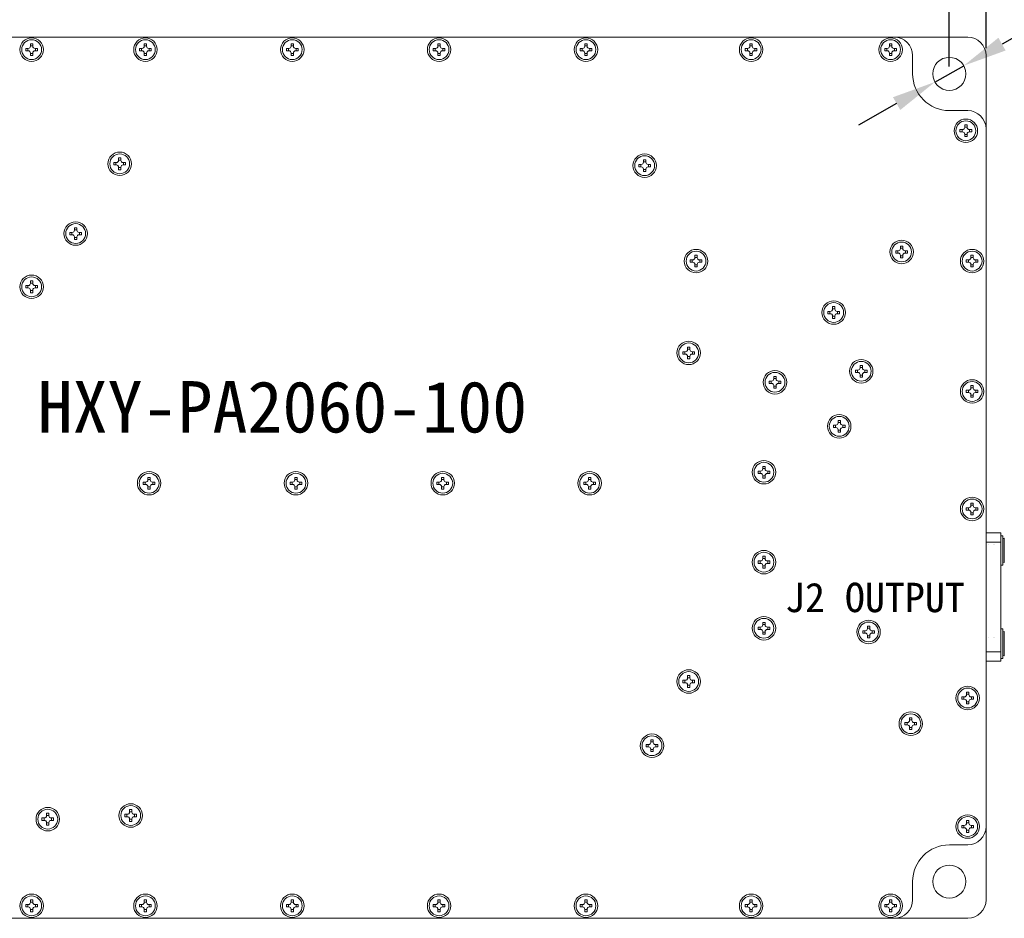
# Model space of a CAD drawing. Header units: millimetres. Extents: x 40 to 652, y 33 to 355.
# Tile 6 of 10: x 192 to 326, y 123 to 245. Entities that reach past the tile are written whole.
import ezdxf

# ---------------------------------------------------------------- set-up
doc = ezdxf.new("R2010")
doc.units = ezdxf.units.MM
doc.header["$PDSIZE"] = -1
doc.dimstyles.new('ISO-25', dxfattribs={"dimtxt": 2.5, "dimasz": 2.5, "dimexe": 1.25, "dimexo": 0.625, "dimtad": 1, "dimtxsty": 'Standard', "dimcen": 2.5, "dimadec": 0, "dimazin": 0, "dimtfac": 1, "dimtmove": 0, "dimatfit": 3, "dimfxl": 1, "dimarcsym": 0})

# ---------------------------------------------------------------- blocks, each defined once
blk = doc.blocks.new('*D10')
at = {"color": 0, "lineweight": -2, "transparency": 16777216}
for p, q in [((143.57, 241.57), (143.57, 286.05)), ((323.57, 241.57), (323.57, 286.05)), ((149.57, 285.06), (317.58, 285.06))]:
    blk.add_line(p, q, dxfattribs=at)
at = {"color": 0, "transparency": 16777216}
for points in [[(149.57, 286.06), (149.57, 284.06), (143.57, 285.06)], [(317.58, 286.06), (317.58, 284.06), (323.57, 285.06)]]:
    blk.add_solid(points, dxfattribs=at)
at = {"layer": 'Defpoints', "color": 0, "transparency": 16777216}
for p in [(323.57, 285.06), (143.57, 240.58), (323.57, 240.58)]:
    blk.add_point(p, dxfattribs=at)
at = {"color": 0, "transparency": 16777216, "insert": (233.57, 290.28), "char_height": 6.35, "attachment_point": 5}
blk.add_mtext('180,00 [7,09]', dxfattribs=at)
blk = doc.blocks.new('*D11')
at = {"color": 0, "lineweight": -2, "transparency": 16777216}
for p, q in [((148.57, 239.07), (148.57, 264.08)), ((154.57, 263.09), (312.58, 263.09)), ((318.57, 239.07), (318.57, 264.08))]:
    blk.add_line(p, q, dxfattribs=at)
at = {"color": 0, "transparency": 16777216}
for points in [[(154.57, 264.09), (154.57, 262.09), (148.57, 263.09)], [(312.58, 264.09), (312.58, 262.09), (318.57, 263.09)]]:
    blk.add_solid(points, dxfattribs=at)
at = {"layer": 'Defpoints', "color": 0, "transparency": 16777216}
for p in [(318.57, 263.09), (148.57, 238.08), (318.57, 238.08)]:
    blk.add_point(p, dxfattribs=at)
at = {"color": 0, "transparency": 16777216, "insert": (233.57, 268.32), "char_height": 6.35, "attachment_point": 5}
blk.add_mtext('170,00 [6,69]', dxfattribs=at)
blk = doc.blocks.new('*D14')
at = {"color": 0, "lineweight": -2, "transparency": 16777216}
for p, q in [((390.76, 278.84), (325.75, 242.13)), ((316.61, 236.97), (320.53, 239.19)), ((311.39, 234.03), (306.18, 231.08))]:
    blk.add_line(p, q, dxfattribs=at)
at = {"color": 0, "transparency": 16777216}
for points in [[(325.26, 243), (326.24, 241.26), (320.53, 239.19)], [(310.9, 234.9), (311.89, 233.16), (316.61, 236.97)]]:
    blk.add_solid(points, dxfattribs=at)
at = {"layer": 'Defpoints', "color": 0, "transparency": 16777216}
for p in [(320.53, 239.19), (316.61, 236.97)]:
    blk.add_point(p, dxfattribs=at)
at = {"color": 0, "transparency": 16777216, "insert": (358.3, 266.52), "char_height": 6.35, "attachment_point": 5, "rotation": 29.4532}
blk.add_mtext('∅4,50 [∅0,18]', dxfattribs=at)

msp = doc.modelspace()

# ---------------------------------------------------------------- linework, layer by layer
at = {"color": 7, "linetype": 'Continuous', "lineweight": 15}
for p, q in [((156.074, 243.08), (311.074, 243.08)), ((321.074, 243.08), (311.074, 243.08)), ((193.114, 241.54), (192.774, 241.54)), ((192.774, 241.54), (192.774, 241.22)), ((193.062, 241.54), (193.062, 241.22)), ((193.414, 242.18), (193.734, 242.18)), ((193.414, 242.18), (193.414, 241.84)), ((193.414, 241.891), (193.734, 241.891)), ((193.734, 242.18), (193.734, 241.84)), ((194.374, 241.54), (194.034, 241.54)), ((194.085, 241.54), (194.085, 241.22)), ((194.374, 241.54), (194.374, 241.22)), ((208.614, 241.54), (208.274, 241.54)), ((208.274, 241.54), (208.274, 241.22)), ((208.562, 241.54), (208.562, 241.22)), ((208.914, 242.18), (209.234, 242.18)), ((208.914, 242.18), (208.914, 241.84)), ((208.914, 241.891), (209.234, 241.891)), ((209.234, 242.18), (209.234, 241.84)), ((209.874, 241.54), (209.534, 241.54)), ((209.585, 241.54), (209.585, 241.22)), ((209.874, 241.54), (209.874, 241.22)), ((228.614, 241.54), (228.274, 241.54)), ((228.274, 241.54), (228.274, 241.22)), ((228.562, 241.54), (228.562, 241.22)), ((228.914, 242.18), (229.234, 242.18)), ((228.914, 242.18), (228.914, 241.84)), ((228.914, 241.891), (229.234, 241.891)), ((229.234, 242.18), (229.234, 241.84)), ((229.874, 241.54), (229.534, 241.54)), ((229.585, 241.54), (229.585, 241.22)), ((229.874, 241.54), (229.874, 241.22)), ((248.614, 241.54), (248.274, 241.54)), ((248.274, 241.54), (248.274, 241.22)), ((248.562, 241.54), (248.562, 241.22)), ((248.914, 242.18), (249.234, 242.18)), ((248.914, 242.18), (248.914, 241.84)), ((248.914, 241.891), (249.234, 241.891)), ((249.234, 242.18), (249.234, 241.84)), ((249.874, 241.54), (249.534, 241.54)), ((249.585, 241.54), (249.585, 241.22)), ((249.874, 241.54), (249.874, 241.22)), ((268.614, 241.54), (268.274, 241.54)), ((268.274, 241.54), (268.274, 241.22)), ((268.562, 241.54), (268.562, 241.22)), ((268.914, 242.18), (269.234, 242.18)), ((268.914, 242.18), (268.914, 241.84)), ((268.914, 241.891), (269.234, 241.891)), ((269.234, 242.18), (269.234, 241.84)), ((269.874, 241.54), (269.534, 241.54)), ((269.585, 241.54), (269.585, 241.22)), ((269.874, 241.54), (269.874, 241.22)), ((291.114, 241.54), (290.774, 241.54)), ((290.774, 241.54), (290.774, 241.22)), ((291.062, 241.54), (291.062, 241.22)), ((291.414, 242.18), (291.734, 242.18)), ((291.414, 242.18), (291.414, 241.84)), ((291.414, 241.891), (291.734, 241.891)), ((291.734, 242.18), (291.734, 241.84)), ((292.374, 241.54), (292.034, 241.54)), ((292.085, 241.54), (292.085, 241.22)), ((292.374, 241.54), (292.374, 241.22)), ((310.114, 241.54), (309.774, 241.54)), ((309.774, 241.54), (309.774, 241.22)), ((310.062, 241.54), (310.062, 241.22)), ((310.414, 242.18), (310.734, 242.18)), ((310.414, 242.18), (310.414, 241.84)), ((310.414, 241.891), (310.734, 241.891)), ((310.734, 242.18), (310.734, 241.84)), ((311.374, 241.54), (311.034, 241.54)), ((311.085, 241.54), (311.085, 241.22)), ((311.374, 241.54), (311.374, 241.22)), ((193.114, 241.22), (192.774, 241.22)), ((193.414, 240.92), (193.414, 240.58)), ((193.414, 240.868), (193.734, 240.868)), ((193.414, 240.58), (193.734, 240.58)), ((193.734, 240.92), (193.734, 240.58)), ((194.374, 241.22), (194.034, 241.22)), ((208.614, 241.22), (208.274, 241.22)), ((208.914, 240.92), (208.914, 240.58)), ((208.914, 240.868), (209.234, 240.868)), ((208.914, 240.58), (209.234, 240.58)), ((209.234, 240.92), (209.234, 240.58)), ((209.874, 241.22), (209.534, 241.22)), ((228.614, 241.22), (228.274, 241.22)), ((228.914, 240.92), (228.914, 240.58)), ((228.914, 240.868), (229.234, 240.868)), ((228.914, 240.58), (229.234, 240.58)), ((229.234, 240.92), (229.234, 240.58)), ((229.874, 241.22), (229.534, 241.22)), ((248.614, 241.22), (248.274, 241.22)), ((248.914, 240.92), (248.914, 240.58)), ((248.914, 240.868), (249.234, 240.868)), ((248.914, 240.58), (249.234, 240.58)), ((249.234, 240.92), (249.234, 240.58)), ((249.874, 241.22), (249.534, 241.22)), ((268.614, 241.22), (268.274, 241.22)), ((268.914, 240.92), (268.914, 240.58)), ((268.914, 240.868), (269.234, 240.868)), ((268.914, 240.58), (269.234, 240.58)), ((269.234, 240.92), (269.234, 240.58)), ((269.874, 241.22), (269.534, 241.22)), ((291.114, 241.22), (290.774, 241.22)), ((291.414, 240.92), (291.414, 240.58)), ((291.414, 240.868), (291.734, 240.868)), ((291.414, 240.58), (291.734, 240.58)), ((291.734, 240.92), (291.734, 240.58)), ((292.374, 241.22), (292.034, 241.22)), ((310.114, 241.22), (309.774, 241.22)), ((310.414, 240.92), (310.414, 240.58)), ((310.414, 240.868), (310.734, 240.868)), ((310.414, 240.58), (310.734, 240.58)), ((310.734, 240.92), (310.734, 240.58)), ((311.374, 241.22), (311.034, 241.22)), ((313.574, 238.08), (313.574, 240.58)), ((323.574, 230.58), (323.574, 240.58)), ((318.574, 233.08), (321.074, 233.08)), ((320.664, 231.13), (320.984, 231.13)), ((320.664, 231.13), (320.664, 230.79)), ((320.664, 230.841), (320.984, 230.841)), ((320.984, 231.13), (320.984, 230.79)), ((320.024, 230.49), (320.024, 230.17)), ((320.364, 230.49), (320.024, 230.49)), ((320.364, 230.17), (320.024, 230.17)), ((320.312, 230.49), (320.312, 230.17)), ((320.664, 229.87), (320.664, 229.53)), ((320.664, 229.818), (320.984, 229.818)), ((320.664, 229.53), (320.984, 229.53)), ((320.984, 229.87), (320.984, 229.53)), ((321.624, 230.49), (321.284, 230.49)), ((321.624, 230.17), (321.284, 230.17)), ((321.335, 230.49), (321.335, 230.17)), ((321.624, 230.49), (321.624, 230.17)), ((323.574, 135.58), (323.574, 230.58)), ((205.114, 225.99), (204.774, 225.99)), ((204.774, 225.99), (204.774, 225.67)), ((205.114, 225.67), (204.774, 225.67)), ((205.062, 225.99), (205.062, 225.67)), ((205.414, 226.63), (205.734, 226.63)), ((205.414, 226.63), (205.414, 226.29)), ((205.414, 226.341), (205.734, 226.341)), ((205.414, 225.37), (205.414, 225.03)), ((205.414, 225.318), (205.734, 225.318)), ((205.734, 226.63), (205.734, 226.29)), ((205.734, 225.37), (205.734, 225.03)), ((206.374, 225.99), (206.034, 225.99)), ((206.374, 225.67), (206.034, 225.67)), ((206.085, 225.99), (206.085, 225.67)), ((206.374, 225.99), (206.374, 225.67)), ((276.614, 225.74), (276.274, 225.74)), ((276.274, 225.74), (276.274, 225.42)), ((276.614, 225.42), (276.274, 225.42)), ((276.562, 225.74), (276.562, 225.42)), ((276.914, 226.38), (277.234, 226.38)), ((276.914, 226.38), (276.914, 226.04)), ((276.914, 226.091), (277.234, 226.091)), ((277.234, 226.38), (277.234, 226.04)), ((277.874, 225.74), (277.534, 225.74)), ((277.874, 225.42), (277.534, 225.42)), ((277.585, 225.74), (277.585, 225.42)), ((277.874, 225.74), (277.874, 225.42)), ((205.414, 225.03), (205.734, 225.03)), ((276.914, 225.12), (276.914, 224.78)), ((276.914, 225.068), (277.234, 225.068)), ((276.914, 224.78), (277.234, 224.78)), ((277.234, 225.12), (277.234, 224.78)), ((199.114, 216.49), (198.774, 216.49)), ((198.774, 216.49), (198.774, 216.17)), ((199.114, 216.17), (198.774, 216.17)), ((199.062, 216.49), (199.062, 216.17)), ((199.414, 217.13), (199.734, 217.13)), ((199.414, 217.13), (199.414, 216.79)), ((199.414, 216.841), (199.734, 216.841)), ((199.734, 217.13), (199.734, 216.79)), ((200.374, 216.49), (200.034, 216.49)), ((200.374, 216.17), (200.034, 216.17)), ((200.085, 216.49), (200.085, 216.17)), ((200.374, 216.49), (200.374, 216.17)), ((199.414, 215.87), (199.414, 215.53)), ((199.414, 215.818), (199.734, 215.818)), ((199.414, 215.53), (199.734, 215.53)), ((199.734, 215.87), (199.734, 215.53)), ((311.914, 214.63), (312.234, 214.63)), ((311.914, 214.63), (311.914, 214.29)), ((312.234, 214.63), (312.234, 214.29)), ((283.914, 213.38), (284.234, 213.38)), ((283.914, 213.38), (283.914, 213.04)), ((284.234, 213.38), (284.234, 213.04)), ((311.614, 213.99), (311.274, 213.99)), ((311.274, 213.99), (311.274, 213.67)), ((311.614, 213.67), (311.274, 213.67)), ((311.562, 213.99), (311.562, 213.67)), ((311.914, 214.341), (312.234, 214.341)), ((311.914, 213.37), (311.914, 213.03)), ((311.914, 213.318), (312.234, 213.318)), ((312.234, 213.37), (312.234, 213.03)), ((312.874, 213.99), (312.534, 213.99)), ((312.874, 213.67), (312.534, 213.67)), ((312.585, 213.99), (312.585, 213.67)), ((312.874, 213.99), (312.874, 213.67)), ((321.514, 213.38), (321.834, 213.38)), ((321.514, 213.38), (321.514, 213.04)), ((321.834, 213.38), (321.834, 213.04)), ((283.614, 212.74), (283.274, 212.74)), ((283.274, 212.74), (283.274, 212.42)), ((283.614, 212.42), (283.274, 212.42)), ((283.562, 212.74), (283.562, 212.42)), ((283.914, 213.091), (284.234, 213.091)), ((283.914, 212.12), (283.914, 211.78)), ((283.914, 212.068), (284.234, 212.068)), ((284.234, 212.12), (284.234, 211.78)), ((284.874, 212.74), (284.534, 212.74)), ((284.874, 212.42), (284.534, 212.42)), ((284.585, 212.74), (284.585, 212.42)), ((284.874, 212.74), (284.874, 212.42)), ((311.914, 213.03), (312.234, 213.03)), ((321.214, 212.74), (320.874, 212.74)), ((320.874, 212.74), (320.874, 212.42)), ((321.214, 212.42), (320.874, 212.42)), ((321.162, 212.74), (321.162, 212.42)), ((321.514, 213.091), (321.834, 213.091)), ((321.514, 212.12), (321.514, 211.78)), ((321.514, 212.068), (321.834, 212.068)), ((321.834, 212.12), (321.834, 211.78)), ((322.474, 212.74), (322.134, 212.74)), ((322.474, 212.42), (322.134, 212.42)), ((322.185, 212.74), (322.185, 212.42)), ((322.474, 212.74), (322.474, 212.42)), ((283.914, 211.78), (284.234, 211.78)), ((321.514, 211.78), (321.834, 211.78)), ((193.114, 209.24), (192.774, 209.24)), ((192.774, 209.24), (192.774, 208.92)), ((193.062, 209.24), (193.062, 208.92)), ((193.414, 209.88), (193.734, 209.88)), ((193.414, 209.88), (193.414, 209.54)), ((193.414, 209.591), (193.734, 209.591)), ((193.734, 209.88), (193.734, 209.54)), ((194.374, 209.24), (194.034, 209.24)), ((194.085, 209.24), (194.085, 208.92)), ((194.374, 209.24), (194.374, 208.92)), ((193.114, 208.92), (192.774, 208.92)), ((193.414, 208.62), (193.414, 208.28)), ((193.414, 208.568), (193.734, 208.568)), ((193.414, 208.28), (193.734, 208.28)), ((193.734, 208.62), (193.734, 208.28)), ((194.374, 208.92), (194.034, 208.92)), ((302.364, 205.74), (302.024, 205.74)), ((302.024, 205.74), (302.024, 205.42)), ((302.364, 205.42), (302.024, 205.42)), ((302.312, 205.74), (302.312, 205.42)), ((302.664, 206.38), (302.984, 206.38)), ((302.664, 206.38), (302.664, 206.04)), ((302.664, 206.091), (302.984, 206.091)), ((302.984, 206.38), (302.984, 206.04)), ((303.624, 205.74), (303.284, 205.74)), ((303.624, 205.42), (303.284, 205.42)), ((303.335, 205.74), (303.335, 205.42)), ((303.624, 205.74), (303.624, 205.42)), ((302.664, 205.12), (302.664, 204.78)), ((302.664, 205.068), (302.984, 205.068)), ((302.664, 204.78), (302.984, 204.78)), ((302.984, 205.12), (302.984, 204.78)), ((282.614, 200.24), (282.274, 200.24)), ((282.274, 200.24), (282.274, 199.92)), ((282.614, 199.92), (282.274, 199.92)), ((282.562, 200.24), (282.562, 199.92)), ((282.914, 200.88), (283.234, 200.88)), ((282.914, 200.88), (282.914, 200.54)), ((282.914, 200.591), (283.234, 200.591)), ((283.234, 200.88), (283.234, 200.54)), ((283.874, 200.24), (283.534, 200.24)), ((283.874, 199.92), (283.534, 199.92)), ((283.585, 200.24), (283.585, 199.92)), ((283.874, 200.24), (283.874, 199.92)), ((282.914, 199.62), (282.914, 199.28)), ((282.914, 199.568), (283.234, 199.568)), ((282.914, 199.28), (283.234, 199.28)), ((283.234, 199.62), (283.234, 199.28)), ((305.774, 197.74), (305.774, 197.42)), ((306.114, 197.74), (305.774, 197.74)), ((306.114, 197.42), (305.774, 197.42)), ((306.062, 197.74), (306.062, 197.42)), ((306.414, 198.38), (306.734, 198.38)), ((306.414, 198.38), (306.414, 198.04)), ((306.414, 198.091), (306.734, 198.091)), ((306.734, 198.38), (306.734, 198.04)), ((307.374, 197.74), (307.034, 197.74)), ((307.374, 197.42), (307.034, 197.42)), ((307.085, 197.74), (307.085, 197.42)), ((307.374, 197.74), (307.374, 197.42)), ((294.364, 196.24), (294.024, 196.24)), ((294.024, 196.24), (294.024, 195.92)), ((294.364, 195.92), (294.024, 195.92)), ((294.312, 196.24), (294.312, 195.92)), ((294.664, 196.88), (294.984, 196.88)), ((294.664, 196.88), (294.664, 196.54)), ((294.664, 196.591), (294.984, 196.591)), ((294.984, 196.88), (294.984, 196.54)), ((295.624, 196.24), (295.284, 196.24)), ((295.624, 195.92), (295.284, 195.92)), ((295.335, 196.24), (295.335, 195.92)), ((295.624, 196.24), (295.624, 195.92)), ((306.414, 197.12), (306.414, 196.78)), ((306.414, 197.068), (306.734, 197.068)), ((306.414, 196.78), (306.734, 196.78)), ((306.734, 197.12), (306.734, 196.78)), ((294.664, 195.62), (294.664, 195.28)), ((294.664, 195.568), (294.984, 195.568)), ((294.664, 195.28), (294.984, 195.28)), ((294.984, 195.62), (294.984, 195.28)), ((321.214, 194.99), (320.874, 194.99)), ((320.874, 194.99), (320.874, 194.67)), ((321.214, 194.67), (320.874, 194.67)), ((321.162, 194.99), (321.162, 194.67)), ((321.514, 195.63), (321.834, 195.63)), ((321.514, 195.63), (321.514, 195.29)), ((321.514, 195.341), (321.834, 195.341)), ((321.834, 195.63), (321.834, 195.29)), ((322.474, 194.99), (322.134, 194.99)), ((322.474, 194.67), (322.134, 194.67)), ((322.185, 194.99), (322.185, 194.67)), ((322.474, 194.99), (322.474, 194.67)), ((321.514, 194.37), (321.514, 194.03)), ((321.514, 194.318), (321.834, 194.318)), ((321.514, 194.03), (321.834, 194.03)), ((321.834, 194.37), (321.834, 194.03)), ((303.414, 190.88), (303.734, 190.88)), ((303.414, 190.88), (303.414, 190.54)), ((303.414, 190.591), (303.734, 190.591)), ((303.734, 190.88), (303.734, 190.54)), ((303.114, 190.24), (302.774, 190.24)), ((302.774, 190.24), (302.774, 189.92)), ((303.114, 189.92), (302.774, 189.92)), ((303.062, 190.24), (303.062, 189.92)), ((303.414, 189.62), (303.414, 189.28)), ((303.414, 189.568), (303.734, 189.568)), ((303.414, 189.28), (303.734, 189.28)), ((303.734, 189.62), (303.734, 189.28)), ((304.374, 190.24), (304.034, 190.24)), ((304.374, 189.92), (304.034, 189.92)), ((304.085, 190.24), (304.085, 189.92)), ((304.374, 190.24), (304.374, 189.92)), ((292.864, 183.99), (292.524, 183.99)), ((292.524, 183.99), (292.524, 183.67)), ((292.812, 183.99), (292.812, 183.67)), ((293.164, 184.63), (293.484, 184.63)), ((293.164, 184.63), (293.164, 184.29)), ((293.164, 184.341), (293.484, 184.341)), ((293.484, 184.63), (293.484, 184.29)), ((294.124, 183.99), (293.784, 183.99)), ((293.835, 183.99), (293.835, 183.67)), ((294.124, 183.99), (294.124, 183.67)), ((209.114, 182.49), (208.774, 182.49)), ((208.774, 182.49), (208.774, 182.17)), ((209.062, 182.49), (209.062, 182.17)), ((209.414, 183.13), (209.734, 183.13)), ((209.414, 183.13), (209.414, 182.79)), ((209.414, 182.841), (209.734, 182.841)), ((209.734, 183.13), (209.734, 182.79)), ((210.374, 182.49), (210.034, 182.49)), ((210.085, 182.49), (210.085, 182.17)), ((210.374, 182.49), (210.374, 182.17)), ((229.114, 182.49), (228.774, 182.49)), ((228.774, 182.49), (228.774, 182.17)), ((229.062, 182.49), (229.062, 182.17)), ((229.414, 183.13), (229.734, 183.13)), ((229.414, 183.13), (229.414, 182.79)), ((229.414, 182.841), (229.734, 182.841)), ((229.734, 183.13), (229.734, 182.79)), ((230.374, 182.49), (230.034, 182.49)), ((230.085, 182.49), (230.085, 182.17)), ((230.374, 182.49), (230.374, 182.17)), ((249.114, 182.49), (248.774, 182.49)), ((248.774, 182.49), (248.774, 182.17)), ((249.062, 182.49), (249.062, 182.17)), ((249.414, 183.13), (249.734, 183.13)), ((249.414, 183.13), (249.414, 182.79)), ((249.414, 182.841), (249.734, 182.841)), ((249.734, 183.13), (249.734, 182.79)), ((250.374, 182.49), (250.034, 182.49)), ((250.085, 182.49), (250.085, 182.17)), ((250.374, 182.49), (250.374, 182.17)), ((269.114, 182.49), (268.774, 182.49)), ((268.774, 182.49), (268.774, 182.17)), ((269.062, 182.49), (269.062, 182.17)), ((269.414, 183.13), (269.734, 183.13)), ((269.414, 183.13), (269.414, 182.79)), ((269.414, 182.841), (269.734, 182.841)), ((269.734, 183.13), (269.734, 182.79)), ((270.374, 182.49), (270.034, 182.49)), ((270.085, 182.49), (270.085, 182.17)), ((270.374, 182.49), (270.374, 182.17)), ((292.864, 183.67), (292.524, 183.67)), ((293.164, 183.37), (293.164, 183.03)), ((293.164, 183.318), (293.484, 183.318)), ((293.164, 183.03), (293.484, 183.03)), ((293.484, 183.37), (293.484, 183.03)), ((294.124, 183.67), (293.784, 183.67)), ((209.114, 182.17), (208.774, 182.17)), ((209.414, 181.87), (209.414, 181.53)), ((209.414, 181.818), (209.734, 181.818)), ((209.414, 181.53), (209.734, 181.53)), ((209.734, 181.87), (209.734, 181.53)), ((210.374, 182.17), (210.034, 182.17)), ((229.114, 182.17), (228.774, 182.17)), ((229.414, 181.87), (229.414, 181.53)), ((229.414, 181.818), (229.734, 181.818)), ((229.414, 181.53), (229.734, 181.53)), ((229.734, 181.87), (229.734, 181.53)), ((230.374, 182.17), (230.034, 182.17)), ((249.114, 182.17), (248.774, 182.17)), ((249.414, 181.87), (249.414, 181.53)), ((249.414, 181.818), (249.734, 181.818)), ((249.414, 181.53), (249.734, 181.53)), ((249.734, 181.87), (249.734, 181.53)), ((250.374, 182.17), (250.034, 182.17)), ((269.114, 182.17), (268.774, 182.17)), ((269.414, 181.87), (269.414, 181.53)), ((269.414, 181.818), (269.734, 181.818)), ((269.414, 181.53), (269.734, 181.53)), ((269.734, 181.87), (269.734, 181.53)), ((270.374, 182.17), (270.034, 182.17)), ((321.214, 178.99), (320.874, 178.99)), ((320.874, 178.99), (320.874, 178.67)), ((321.214, 178.67), (320.874, 178.67)), ((321.162, 178.99), (321.162, 178.67)), ((321.514, 179.63), (321.834, 179.63)), ((321.514, 179.63), (321.514, 179.29)), ((321.514, 179.341), (321.834, 179.341)), ((321.834, 179.63), (321.834, 179.29)), ((322.474, 178.99), (322.134, 178.99)), ((322.474, 178.67), (322.134, 178.67)), ((322.185, 178.99), (322.185, 178.67)), ((322.474, 178.99), (322.474, 178.67)), ((321.514, 178.37), (321.514, 178.03)), ((321.514, 178.318), (321.834, 178.318)), ((321.514, 178.03), (321.834, 178.03)), ((321.834, 178.37), (321.834, 178.03)), ((325.574, 175.58), (323.574, 175.58)), ((325.574, 174.292), (325.574, 175.58)), ((325.874, 175.18), (325.574, 175.18)), ((325.874, 175.028), (325.874, 175.18)), ((325.874, 171.18), (325.874, 175.028)), ((326.062, 174.83), (326.024, 174.83)), ((323.574, 174.292), (325.574, 174.292)), ((323.575, 173.978), (323.575, 173.977)), ((323.976, 173.979), (323.973, 173.975)), ((324.576, 173.978), (324.575, 173.977)), ((324.776, 173.979), (324.773, 173.974)), ((325.574, 174.292), (325.574, 159.367)), ((325.577, 173.98), (325.574, 173.975)), ((325.588, 173.972), (325.586, 173.977)), ((292.864, 171.74), (292.524, 171.74)), ((292.524, 171.74), (292.524, 171.42)), ((292.812, 171.74), (292.812, 171.42)), ((293.164, 172.38), (293.484, 172.38)), ((293.164, 172.38), (293.164, 172.04)), ((293.164, 172.091), (293.484, 172.091)), ((293.484, 172.38), (293.484, 172.04)), ((294.124, 171.74), (293.784, 171.74)), ((293.835, 171.74), (293.835, 171.42)), ((294.124, 171.74), (294.124, 171.42)), ((292.864, 171.42), (292.524, 171.42)), ((293.164, 171.12), (293.164, 170.78)), ((293.164, 171.068), (293.484, 171.068)), ((293.164, 170.78), (293.484, 170.78)), ((293.484, 171.12), (293.484, 170.78)), ((294.124, 171.42), (293.784, 171.42)), ((325.574, 171.18), (325.874, 171.18)), ((326.024, 171.53), (326.062, 171.53)), ((292.864, 162.74), (292.524, 162.74)), ((292.524, 162.74), (292.524, 162.42)), ((292.864, 162.42), (292.524, 162.42)), ((292.812, 162.74), (292.812, 162.42)), ((293.164, 163.38), (293.484, 163.38)), ((293.164, 163.38), (293.164, 163.04)), ((293.164, 163.091), (293.484, 163.091)), ((293.484, 163.38), (293.484, 163.04)), ((294.124, 162.74), (293.784, 162.74)), ((294.124, 162.42), (293.784, 162.42)), ((293.835, 162.74), (293.835, 162.42)), ((294.124, 162.74), (294.124, 162.42)), ((307.414, 162.88), (307.734, 162.88)), ((307.414, 162.88), (307.414, 162.54)), ((307.414, 162.591), (307.734, 162.591)), ((307.734, 162.88), (307.734, 162.54)), ((325.874, 162.48), (325.574, 162.48)), ((325.874, 162.328), (325.874, 162.48)), ((325.874, 158.48), (325.874, 162.328)), ((293.164, 162.12), (293.164, 161.78)), ((293.164, 162.068), (293.484, 162.068)), ((293.164, 161.78), (293.484, 161.78)), ((293.484, 162.12), (293.484, 161.78)), ((306.774, 162.24), (306.774, 161.92)), ((307.114, 162.24), (306.774, 162.24)), ((307.114, 161.92), (306.774, 161.92)), ((307.062, 162.24), (307.062, 161.92)), ((307.414, 161.62), (307.414, 161.28)), ((307.414, 161.568), (307.734, 161.568)), ((307.414, 161.28), (307.734, 161.28)), ((307.734, 161.62), (307.734, 161.28)), ((308.374, 162.24), (308.034, 162.24)), ((308.374, 161.92), (308.034, 161.92)), ((308.085, 162.24), (308.085, 161.92)), ((308.374, 162.24), (308.374, 161.92)), ((323.575, 161.278), (323.575, 161.277)), ((323.976, 161.279), (323.973, 161.275)), ((324.576, 161.278), (324.575, 161.277)), ((324.776, 161.279), (324.773, 161.274)), ((325.577, 161.28), (325.574, 161.275)), ((325.588, 161.272), (325.586, 161.277)), ((326.062, 162.13), (326.024, 162.13)), ((325.574, 159.367), (323.574, 159.367)), ((325.574, 158.08), (325.574, 159.367)), ((325.574, 158.48), (325.874, 158.48)), ((326.024, 158.83), (326.062, 158.83)), ((323.574, 158.08), (325.574, 158.08)), ((282.914, 156.13), (283.234, 156.13)), ((282.914, 156.13), (282.914, 155.79)), ((282.914, 155.841), (283.234, 155.841)), ((283.234, 156.13), (283.234, 155.79)), ((282.614, 155.49), (282.274, 155.49)), ((282.274, 155.49), (282.274, 155.17)), ((282.614, 155.17), (282.274, 155.17)), ((282.562, 155.49), (282.562, 155.17)), ((282.914, 154.87), (282.914, 154.53)), ((282.914, 154.818), (283.234, 154.818)), ((282.914, 154.53), (283.234, 154.53)), ((283.234, 154.87), (283.234, 154.53)), ((283.874, 155.49), (283.534, 155.49)), ((283.874, 155.17), (283.534, 155.17)), ((283.585, 155.49), (283.585, 155.17)), ((283.874, 155.49), (283.874, 155.17)), ((320.614, 153.24), (320.274, 153.24)), ((320.274, 153.24), (320.274, 152.92)), ((320.614, 152.92), (320.274, 152.92)), ((320.562, 153.24), (320.562, 152.92)), ((320.914, 153.88), (321.234, 153.88)), ((320.914, 153.88), (320.914, 153.54)), ((320.914, 153.591), (321.234, 153.591)), ((321.234, 153.88), (321.234, 153.54)), ((321.874, 153.24), (321.534, 153.24)), ((321.874, 152.92), (321.534, 152.92)), ((321.585, 153.24), (321.585, 152.92)), ((321.874, 153.24), (321.874, 152.92)), ((320.914, 152.62), (320.914, 152.28)), ((320.914, 152.568), (321.234, 152.568)), ((320.914, 152.28), (321.234, 152.28)), ((321.234, 152.62), (321.234, 152.28)), ((313.164, 150.38), (313.484, 150.38)), ((313.164, 150.38), (313.164, 150.04)), ((313.484, 150.38), (313.484, 150.04)), ((312.864, 149.74), (312.524, 149.74)), ((312.524, 149.74), (312.524, 149.42)), ((312.864, 149.42), (312.524, 149.42)), ((312.812, 149.74), (312.812, 149.42)), ((313.164, 150.091), (313.484, 150.091)), ((313.164, 149.12), (313.164, 148.78)), ((313.164, 149.068), (313.484, 149.068)), ((313.484, 149.12), (313.484, 148.78)), ((314.124, 149.74), (313.784, 149.74)), ((314.124, 149.42), (313.784, 149.42)), ((313.835, 149.74), (313.835, 149.42)), ((314.124, 149.74), (314.124, 149.42)), ((313.164, 148.78), (313.484, 148.78)), ((277.274, 146.74), (277.274, 146.42)), ((277.614, 146.74), (277.274, 146.74)), ((277.614, 146.42), (277.274, 146.42)), ((277.562, 146.74), (277.562, 146.42)), ((277.914, 147.38), (278.234, 147.38)), ((277.914, 147.38), (277.914, 147.04)), ((277.914, 147.091), (278.234, 147.091)), ((278.234, 147.38), (278.234, 147.04)), ((278.874, 146.74), (278.534, 146.74)), ((278.874, 146.42), (278.534, 146.42)), ((278.585, 146.74), (278.585, 146.42)), ((278.874, 146.74), (278.874, 146.42)), ((277.914, 146.12), (277.914, 145.78)), ((277.914, 146.068), (278.234, 146.068)), ((277.914, 145.78), (278.234, 145.78)), ((278.234, 146.12), (278.234, 145.78)), ((195.614, 137.38), (195.934, 137.38)), ((195.614, 137.38), (195.614, 137.04)), ((195.614, 137.091), (195.934, 137.091)), ((195.934, 137.38), (195.934, 137.04)), ((206.614, 137.24), (206.274, 137.24)), ((206.274, 137.24), (206.274, 136.92)), ((206.614, 136.92), (206.274, 136.92)), ((206.562, 137.24), (206.562, 136.92)), ((206.914, 137.88), (207.234, 137.88)), ((206.914, 137.88), (206.914, 137.54)), ((206.914, 137.591), (207.234, 137.591)), ((207.234, 137.88), (207.234, 137.54)), ((207.874, 137.24), (207.534, 137.24)), ((207.874, 136.92), (207.534, 136.92)), ((207.585, 137.24), (207.585, 136.92)), ((207.874, 137.24), (207.874, 136.92)), ((194.974, 136.74), (194.974, 136.42)), ((195.314, 136.74), (194.974, 136.74)), ((195.314, 136.42), (194.974, 136.42)), ((195.262, 136.74), (195.262, 136.42)), ((195.614, 136.12), (195.614, 135.78)), ((195.614, 136.068), (195.934, 136.068)), ((195.614, 135.78), (195.934, 135.78)), ((195.934, 136.12), (195.934, 135.78)), ((196.574, 136.74), (196.234, 136.74)), ((196.574, 136.42), (196.234, 136.42)), ((196.285, 136.74), (196.285, 136.42)), ((196.574, 136.74), (196.574, 136.42)), ((206.914, 136.62), (206.914, 136.28)), ((206.914, 136.568), (207.234, 136.568)), ((206.914, 136.28), (207.234, 136.28)), ((207.234, 136.62), (207.234, 136.28)), ((320.614, 135.74), (320.274, 135.74)), ((320.274, 135.74), (320.274, 135.42)), ((320.562, 135.74), (320.562, 135.42)), ((320.914, 136.38), (321.234, 136.38)), ((320.914, 136.38), (320.914, 136.04)), ((320.914, 136.091), (321.234, 136.091)), ((321.234, 136.38), (321.234, 136.04)), ((321.874, 135.74), (321.534, 135.74)), ((321.585, 135.74), (321.585, 135.42)), ((321.874, 135.74), (321.874, 135.42)), ((323.574, 125.58), (323.574, 135.58)), ((320.614, 135.42), (320.274, 135.42)), ((320.914, 135.12), (320.914, 134.78)), ((320.914, 135.068), (321.234, 135.068)), ((320.914, 134.78), (321.234, 134.78)), ((321.234, 135.12), (321.234, 134.78)), ((321.874, 135.42), (321.534, 135.42)), ((318.574, 133.08), (321.074, 133.08)), ((313.574, 128.08), (313.574, 125.58)), ((193.114, 124.94), (192.774, 124.94)), ((192.774, 124.94), (192.774, 124.62)), ((193.062, 124.94), (193.062, 124.62)), ((193.414, 125.58), (193.734, 125.58)), ((193.414, 125.58), (193.414, 125.24)), ((193.414, 125.291), (193.734, 125.291)), ((193.734, 125.58), (193.734, 125.24)), ((194.374, 124.94), (194.034, 124.94)), ((194.085, 124.94), (194.085, 124.62)), ((194.374, 124.94), (194.374, 124.62)), ((208.614, 124.94), (208.274, 124.94)), ((208.274, 124.94), (208.274, 124.62)), ((208.562, 124.94), (208.562, 124.62)), ((208.914, 125.58), (209.234, 125.58)), ((208.914, 125.58), (208.914, 125.24)), ((208.914, 125.291), (209.234, 125.291)), ((209.234, 125.58), (209.234, 125.24)), ((209.874, 124.94), (209.534, 124.94)), ((209.585, 124.94), (209.585, 124.62)), ((209.874, 124.94), (209.874, 124.62)), ((228.614, 124.94), (228.274, 124.94)), ((228.274, 124.94), (228.274, 124.62)), ((228.562, 124.94), (228.562, 124.62)), ((228.914, 125.58), (229.234, 125.58)), ((228.914, 125.58), (228.914, 125.24)), ((228.914, 125.291), (229.234, 125.291)), ((229.234, 125.58), (229.234, 125.24)), ((229.874, 124.94), (229.534, 124.94)), ((229.585, 124.94), (229.585, 124.62)), ((229.874, 124.94), (229.874, 124.62)), ((248.614, 124.94), (248.274, 124.94)), ((248.274, 124.94), (248.274, 124.62)), ((248.562, 124.94), (248.562, 124.62)), ((248.914, 125.58), (249.234, 125.58)), ((248.914, 125.58), (248.914, 125.24)), ((248.914, 125.291), (249.234, 125.291)), ((249.234, 125.58), (249.234, 125.24)), ((249.874, 124.94), (249.534, 124.94)), ((249.585, 124.94), (249.585, 124.62)), ((249.874, 124.94), (249.874, 124.62)), ((268.274, 124.94), (268.274, 124.62)), ((268.614, 124.94), (268.274, 124.94)), ((268.562, 124.94), (268.562, 124.62)), ((268.914, 125.58), (269.234, 125.58)), ((268.914, 125.58), (268.914, 125.24)), ((268.914, 125.291), (269.234, 125.291)), ((269.234, 125.58), (269.234, 125.24)), ((269.874, 124.94), (269.534, 124.94)), ((269.585, 124.94), (269.585, 124.62)), ((269.874, 124.94), (269.874, 124.62)), ((291.114, 124.94), (290.774, 124.94)), ((290.774, 124.94), (290.774, 124.62)), ((291.062, 124.94), (291.062, 124.62)), ((291.414, 125.58), (291.734, 125.58)), ((291.414, 125.58), (291.414, 125.24)), ((291.414, 125.291), (291.734, 125.291)), ((291.734, 125.58), (291.734, 125.24)), ((292.374, 124.94), (292.034, 124.94)), ((292.085, 124.94), (292.085, 124.62)), ((292.374, 124.94), (292.374, 124.62)), ((310.114, 124.94), (309.774, 124.94)), ((309.774, 124.94), (309.774, 124.62)), ((310.062, 124.94), (310.062, 124.62)), ((310.414, 125.58), (310.734, 125.58)), ((310.414, 125.58), (310.414, 125.24)), ((310.414, 125.291), (310.734, 125.291)), ((310.734, 125.58), (310.734, 125.24)), ((311.374, 124.94), (311.034, 124.94)), ((311.085, 124.94), (311.085, 124.62)), ((311.374, 124.94), (311.374, 124.62)), ((193.114, 124.62), (192.774, 124.62)), ((193.414, 124.32), (193.414, 123.98)), ((193.414, 124.268), (193.734, 124.268)), ((193.414, 123.98), (193.734, 123.98)), ((193.734, 124.32), (193.734, 123.98)), ((194.374, 124.62), (194.034, 124.62)), ((208.614, 124.62), (208.274, 124.62)), ((208.914, 124.32), (208.914, 123.98)), ((208.914, 124.268), (209.234, 124.268)), ((208.914, 123.98), (209.234, 123.98)), ((209.234, 124.32), (209.234, 123.98)), ((209.874, 124.62), (209.534, 124.62)), ((228.614, 124.62), (228.274, 124.62)), ((228.914, 124.32), (228.914, 123.98)), ((228.914, 124.268), (229.234, 124.268)), ((228.914, 123.98), (229.234, 123.98)), ((229.234, 124.32), (229.234, 123.98)), ((229.874, 124.62), (229.534, 124.62)), ((248.614, 124.62), (248.274, 124.62)), ((248.914, 124.32), (248.914, 123.98)), ((248.914, 124.268), (249.234, 124.268)), ((248.914, 123.98), (249.234, 123.98)), ((249.234, 124.32), (249.234, 123.98)), ((249.874, 124.62), (249.534, 124.62)), ((268.614, 124.62), (268.274, 124.62)), ((268.914, 124.32), (268.914, 123.98)), ((268.914, 124.268), (269.234, 124.268)), ((268.914, 123.98), (269.234, 123.98)), ((269.234, 124.32), (269.234, 123.98)), ((269.874, 124.62), (269.534, 124.62)), ((291.114, 124.62), (290.774, 124.62)), ((291.414, 124.32), (291.414, 123.98)), ((291.414, 124.268), (291.734, 124.268)), ((291.414, 123.98), (291.734, 123.98)), ((291.734, 124.32), (291.734, 123.98)), ((292.374, 124.62), (292.034, 124.62)), ((310.114, 124.62), (309.774, 124.62)), ((310.414, 124.32), (310.414, 123.98)), ((310.414, 124.268), (310.734, 124.268)), ((310.414, 123.98), (310.734, 123.98)), ((310.734, 124.32), (310.734, 123.98)), ((311.374, 124.62), (311.034, 124.62)), ((156.074, 123.08), (311.074, 123.08)), ((311.074, 123.08), (321.074, 123.08))]:
    msp.add_line(p, q, dxfattribs=at)
at = {"color": 8, "linetype": 'Continuous', "lineweight": 15}
for p, q in [((326.024, 174.83), (326.024, 171.53)), ((326.062, 174.83), (326.062, 171.53)), ((326.024, 162.13), (326.024, 158.83)), ((326.062, 158.83), (326.062, 162.13))]:
    msp.add_line(p, q, dxfattribs=at)
at = {"color": 7, "linetype": 'Continuous', "lineweight": 15}
for centre, radius in [((193.574, 241.38), 1.6), ((209.074, 241.38), 1.6), ((229.074, 241.38), 1.6), ((249.074, 241.38), 1.6), ((269.074, 241.38), 1.6), ((291.574, 241.38), 1.6), ((310.574, 241.38), 1.6), ((193.574, 241.38), 1.35), ((209.074, 241.38), 1.35), ((229.074, 241.38), 1.35), ((249.074, 241.38), 1.35), ((269.074, 241.38), 1.35), ((291.574, 241.38), 1.35), ((310.574, 241.38), 1.35), ((318.574, 238.08), 2.25), ((320.824, 230.33), 1.6), ((320.824, 230.33), 1.35), ((205.574, 225.83), 1.6), ((205.574, 225.83), 1.35), ((277.074, 225.58), 1.6), ((277.074, 225.58), 1.35), ((199.574, 216.33), 1.6), ((199.574, 216.33), 1.35), ((312.074, 213.83), 1.6), ((312.074, 213.83), 1.35), ((284.074, 212.58), 1.6), ((284.074, 212.58), 1.35), ((321.674, 212.58), 1.6), ((321.674, 212.58), 1.35), ((193.574, 209.08), 1.6), ((193.574, 209.08), 1.35), ((302.824, 205.58), 1.6), ((302.824, 205.58), 1.35), ((283.074, 200.08), 1.6), ((283.074, 200.08), 1.35), ((306.574, 197.58), 1.6), ((306.574, 197.58), 1.35), ((294.824, 196.08), 1.6), ((294.824, 196.08), 1.35), ((321.674, 194.83), 1.6), ((321.674, 194.83), 1.35), ((303.574, 190.08), 1.6), ((303.574, 190.08), 1.35), ((293.324, 183.83), 1.6), ((293.324, 183.83), 1.35), ((209.574, 182.33), 1.6), ((229.574, 182.33), 1.6), ((249.574, 182.33), 1.6), ((269.574, 182.33), 1.6), ((209.574, 182.33), 1.35), ((229.574, 182.33), 1.35), ((249.574, 182.33), 1.35), ((269.574, 182.33), 1.35), ((321.674, 178.83), 1.6), ((321.674, 178.83), 1.35), ((293.324, 171.58), 1.6), ((293.324, 171.58), 1.35), ((293.324, 162.58), 1.6), ((293.324, 162.58), 1.35), ((307.574, 162.08), 1.6), ((307.574, 162.08), 1.35), ((283.074, 155.33), 1.6), ((283.074, 155.33), 1.35), ((321.074, 153.08), 1.6), ((321.074, 153.08), 1.35), ((313.324, 149.58), 1.6), ((313.324, 149.58), 1.35), ((278.074, 146.58), 1.6), ((278.074, 146.58), 1.35), ((195.774, 136.58), 1.6), ((207.074, 137.08), 1.6), ((207.074, 137.08), 1.35), ((195.774, 136.58), 1.35), ((321.074, 135.58), 1.6), ((321.074, 135.58), 1.35), ((318.574, 128.08), 2.25), ((193.574, 124.78), 1.6), ((193.574, 124.78), 1.35), ((209.074, 124.78), 1.6), ((209.074, 124.78), 1.35), ((229.074, 124.78), 1.6), ((229.074, 124.78), 1.35), ((249.074, 124.78), 1.6), ((249.074, 124.78), 1.35), ((269.074, 124.78), 1.6), ((269.074, 124.78), 1.35), ((291.574, 124.78), 1.6), ((291.574, 124.78), 1.35), ((310.574, 124.78), 1.6), ((310.574, 124.78), 1.35)]:
    msp.add_circle(centre, radius, dxfattribs=at)
for centre, radius, start, end in [((311.074, 240.58), 2.5, 0, 90), ((321.074, 240.58), 2.5, 0, 90), ((193.114, 241.84), 0.3, 270, 0), ((194.034, 241.84), 0.3, 180, 270), ((208.614, 241.84), 0.3, 270, 0), ((209.534, 241.84), 0.3, 180, 270), ((228.614, 241.84), 0.3, 270, 0), ((229.534, 241.84), 0.3, 180, 270), ((248.614, 241.84), 0.3, 270, 0), ((249.534, 241.84), 0.3, 180, 270), ((268.614, 241.84), 0.3, 270, 0), ((269.534, 241.84), 0.3, 180, 270), ((291.114, 241.84), 0.3, 270, 0), ((292.034, 241.84), 0.3, 180, 270), ((310.114, 241.84), 0.3, 270, 0), ((311.034, 241.84), 0.3, 180, 270), ((193.114, 240.92), 0.3, 0, 90), ((194.034, 240.92), 0.3, 90, 180), ((208.614, 240.92), 0.3, 0, 90), ((209.534, 240.92), 0.3, 90, 180), ((228.614, 240.92), 0.3, 0, 90), ((229.534, 240.92), 0.3, 90, 180), ((248.614, 240.92), 0.3, 0, 90), ((249.534, 240.92), 0.3, 90, 180), ((268.614, 240.92), 0.3, 0, 90), ((269.534, 240.92), 0.3, 90, 180), ((291.114, 240.92), 0.3, 0, 90), ((292.034, 240.92), 0.3, 90, 180), ((310.114, 240.92), 0.3, 0, 90), ((311.034, 240.92), 0.3, 90, 180), ((318.574, 238.08), 5, 180, 270), ((321.074, 230.58), 2.5, 0, 90), ((320.364, 230.79), 0.3, 270, 0), ((321.284, 230.79), 0.3, 180, 270), ((320.364, 229.87), 0.3, 0, 90), ((321.284, 229.87), 0.3, 90, 180), ((205.114, 226.29), 0.3, 270, 0), ((205.114, 225.37), 0.3, 0, 90), ((206.034, 226.29), 0.3, 180, 270), ((206.034, 225.37), 0.3, 90, 180), ((276.614, 226.04), 0.3, 270, 0), ((276.614, 225.12), 0.3, 0, 90), ((277.534, 226.04), 0.3, 180, 270), ((277.534, 225.12), 0.3, 90, 180), ((199.114, 216.79), 0.3, 270, 0), ((199.114, 215.87), 0.3, 0, 90), ((200.034, 216.79), 0.3, 180, 270), ((200.034, 215.87), 0.3, 90, 180), ((311.614, 214.29), 0.3, 270, 0), ((311.614, 213.37), 0.3, 0, 90), ((312.534, 214.29), 0.3, 180, 270), ((312.534, 213.37), 0.3, 90, 180), ((283.614, 213.04), 0.3, 270, 0), ((283.614, 212.12), 0.3, 0, 90), ((284.534, 213.04), 0.3, 180, 270), ((284.534, 212.12), 0.3, 90, 180), ((321.214, 213.04), 0.3, 270, 0), ((321.214, 212.12), 0.3, 0, 90), ((322.134, 213.04), 0.3, 180, 270), ((322.134, 212.12), 0.3, 90, 180), ((193.114, 209.54), 0.3, 270, 0), ((194.034, 209.54), 0.3, 180, 270), ((193.114, 208.62), 0.3, 0, 90), ((194.034, 208.62), 0.3, 90, 180), ((302.364, 206.04), 0.3, 270, 0), ((302.364, 205.12), 0.3, 0, 90), ((303.284, 206.04), 0.3, 180, 270), ((303.284, 205.12), 0.3, 90, 180), ((282.614, 200.54), 0.3, 270, 0), ((282.614, 199.62), 0.3, 0, 90), ((283.534, 200.54), 0.3, 180, 270), ((283.534, 199.62), 0.3, 90, 180), ((306.114, 198.04), 0.3, 270, 0), ((306.114, 197.12), 0.3, 0, 90), ((307.034, 198.04), 0.3, 180, 270), ((307.034, 197.12), 0.3, 90, 180), ((294.364, 196.54), 0.3, 270, 0), ((294.364, 195.62), 0.3, 0, 90), ((295.284, 196.54), 0.3, 180, 270), ((295.284, 195.62), 0.3, 90, 180), ((321.214, 195.29), 0.3, 270, 0), ((321.214, 194.37), 0.3, 0, 90), ((322.134, 195.29), 0.3, 180, 270), ((322.134, 194.37), 0.3, 90, 180), ((303.114, 190.54), 0.3, 270, 0), ((304.034, 190.54), 0.3, 180, 270), ((303.114, 189.62), 0.3, 0, 90), ((304.034, 189.62), 0.3, 90, 180), ((292.864, 184.29), 0.3, 270, 0), ((293.784, 184.29), 0.3, 180, 270), ((209.114, 182.79), 0.3, 270, 0), ((210.034, 182.79), 0.3, 180, 270), ((229.114, 182.79), 0.3, 270, 0), ((230.034, 182.79), 0.3, 180, 270), ((249.114, 182.79), 0.3, 270, 0), ((250.034, 182.79), 0.3, 180, 270), ((269.114, 182.79), 0.3, 270, 0), ((270.034, 182.79), 0.3, 180, 270), ((292.864, 183.37), 0.3, 0, 90), ((293.784, 183.37), 0.3, 90, 180), ((209.114, 181.87), 0.3, 0, 90), ((210.034, 181.87), 0.3, 90, 180), ((229.114, 181.87), 0.3, 0, 90), ((230.034, 181.87), 0.3, 90, 180), ((249.114, 181.87), 0.3, 0, 90), ((250.034, 181.87), 0.3, 90, 180), ((269.114, 181.87), 0.3, 0, 90), ((270.034, 181.87), 0.3, 90, 180), ((321.214, 179.29), 0.3, 270, 0), ((321.214, 178.37), 0.3, 0, 90), ((322.134, 179.29), 0.3, 180, 270), ((322.134, 178.37), 0.3, 90, 180), ((326.024, 174.68), 0.15, 90, 180), ((292.864, 172.04), 0.3, 270, 0), ((293.784, 172.04), 0.3, 180, 270), ((326.024, 171.68), 0.15, 180, 270), ((292.864, 171.12), 0.3, 0, 90), ((293.784, 171.12), 0.3, 90, 180), ((292.864, 163.04), 0.3, 270, 0), ((292.864, 162.12), 0.3, 0, 90), ((293.784, 163.04), 0.3, 180, 270), ((293.784, 162.12), 0.3, 90, 180), ((307.114, 162.54), 0.3, 270, 0), ((308.034, 162.54), 0.3, 180, 270), ((307.114, 161.62), 0.3, 0, 90), ((308.034, 161.62), 0.3, 90, 180), ((326.024, 161.98), 0.15, 90, 180), ((326.024, 158.98), 0.15, 180, 270), ((282.614, 155.79), 0.3, 270, 0), ((283.534, 155.79), 0.3, 180, 270), ((282.614, 154.87), 0.3, 0, 90), ((283.534, 154.87), 0.3, 90, 180), ((320.614, 153.54), 0.3, 270, 0), ((320.614, 152.62), 0.3, 0, 90), ((321.534, 153.54), 0.3, 180, 270), ((321.534, 152.62), 0.3, 90, 180), ((312.864, 150.04), 0.3, 270, 0), ((312.864, 149.12), 0.3, 0, 90), ((313.784, 150.04), 0.3, 180, 270), ((313.784, 149.12), 0.3, 90, 180), ((277.614, 147.04), 0.3, 270, 0), ((277.614, 146.12), 0.3, 0, 90), ((278.534, 147.04), 0.3, 180, 270), ((278.534, 146.12), 0.3, 90, 180), ((195.314, 137.04), 0.3, 270, 0), ((196.234, 137.04), 0.3, 180, 270), ((206.614, 137.54), 0.3, 270, 0), ((206.614, 136.62), 0.3, 0, 90), ((207.534, 137.54), 0.3, 180, 270), ((207.534, 136.62), 0.3, 90, 180), ((195.314, 136.12), 0.3, 0, 90), ((196.234, 136.12), 0.3, 90, 180), ((320.614, 136.04), 0.3, 270, 0), ((321.074, 135.58), 2.5, 270, 0), ((321.534, 136.04), 0.3, 180, 270), ((320.614, 135.12), 0.3, 0, 90), ((321.534, 135.12), 0.3, 90, 180), ((318.574, 128.08), 5, 90, 180), ((193.114, 125.24), 0.3, 270, 0), ((194.034, 125.24), 0.3, 180, 270), ((208.614, 125.24), 0.3, 270, 0), ((209.534, 125.24), 0.3, 180, 270), ((228.614, 125.24), 0.3, 270, 0), ((229.534, 125.24), 0.3, 180, 270), ((248.614, 125.24), 0.3, 270, 0), ((249.534, 125.24), 0.3, 180, 270), ((268.614, 125.24), 0.3, 270, 0), ((269.534, 125.24), 0.3, 180, 270), ((291.114, 125.24), 0.3, 270, 0), ((292.034, 125.24), 0.3, 180, 270), ((310.114, 125.24), 0.3, 270, 0), ((311.034, 125.24), 0.3, 180, 270), ((311.074, 125.58), 2.5, 270, 0), ((321.074, 125.58), 2.5, 270, 0), ((193.114, 124.32), 0.3, 0, 90), ((194.034, 124.32), 0.3, 90, 180), ((208.614, 124.32), 0.3, 0, 90), ((209.534, 124.32), 0.3, 90, 180), ((228.614, 124.32), 0.3, 0, 90), ((229.534, 124.32), 0.3, 90, 180), ((248.614, 124.32), 0.3, 0, 90), ((249.534, 124.32), 0.3, 90, 180), ((268.614, 124.32), 0.3, 0, 90), ((269.534, 124.32), 0.3, 90, 180), ((291.114, 124.32), 0.3, 0, 90), ((292.034, 124.32), 0.3, 90, 180), ((310.114, 124.32), 0.3, 0, 90), ((311.034, 124.32), 0.3, 90, 180)]:
    msp.add_arc(centre, radius, start, end, dxfattribs=at)

# ---------------------------------------------------------------- texts
at = {"attachment_point": 1}
for s, width, insert, char_height in [('{\\fSimSun|b0|i0|c134|p2;HXY-PA2060-100}', 70.18479, (194.4, 196.238), 7), ('{\\fSimSun|b0|i0|c134|p2;J2 OUTPUT}', 38.26087, (296.188, 168.777), 4)]:
    msp.add_mtext_dynamic_manual_height_columns(s, width=width, gutter_width=31.75, heights=[0], dxfattribs=dict(at, insert=insert, char_height=char_height))

# ---------------------------------------------------------------- dimensions: what is measured, and where the dimension line sits
for base, p1, p2, override, picture, middle in [((323.574, 285.057), (143.574, 240.58), (323.574, 240.58), {"dimtxt": 6.35, "dimasz": 5.9944, "dimexe": 0.9906, "dimexo": 0.9906, "dimgap": 1.524, "dimtih": 1, "dimtoh": 1, "dimzin": 0, "dimadec": 2, "dimtzin": 0}, '*D10', (233.574, 290.285)), ((318.574, 263.09), (148.574, 238.08), (318.574, 238.08), {"dimtxt": 6.35, "dimasz": 5.9944, "dimexe": 0.9906, "dimexo": 0.9906, "dimgap": 1.524, "dimzin": 0, "dimadec": 2, "dimtzin": 0}, '*D11', (233.574, 268.318))]:
    dim = msp.add_linear_dim(base=base, p1=p1, p2=p2, dimstyle='ISO-25', override=override)
    dim.commit()
    dim.dimension.update_dxf_attribs({"geometry": picture, "text_midpoint": middle})
dim = msp.add_diameter_dim_2p(p1=(316.615, 236.973), p2=(320.533, 239.186), dimstyle='ISO-25', override={"dimtxt": 6.35, "dimasz": 5.9944, "dimexe": 0.9906, "dimexo": 0.9906, "dimgap": 1.524, "dimzin": 0, "dimadec": 2, "dimtzin": 0})
dim.commit()
dim.dimension.update_dxf_attribs({"geometry": '*D14', "text_midpoint": (360.867, 261.963)})

doc.saveas('drawing.dxf')
